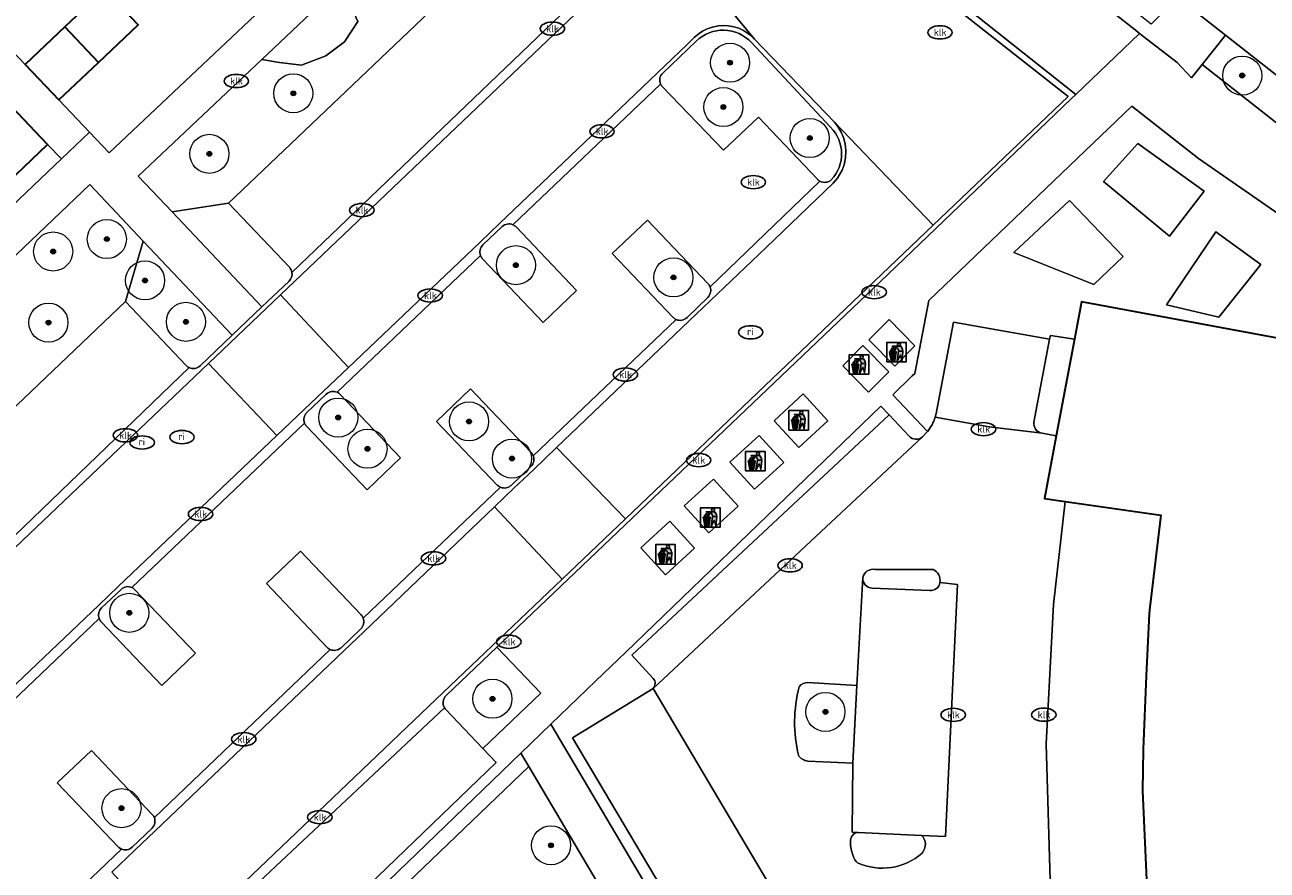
# Model space of a CAD drawing. Header units: metres. Extents: x 103671 to 105190, y 427150 to 429171.
# Tile 14 of 256: x 103714 to 103777, y 427426 to 427469. Entities that reach past the tile are written whole.
import ezdxf
from ezdxf.enums import TextEntityAlignment as Align

# ---------------------------------------------------------------- set-up
doc = ezdxf.new("R2010")
doc.units = ezdxf.units.M
for name, color, linetype, lineweight in [('B-WE-GR-BEPLANTING_CULTUUR_BODEMBEDEKKER-GV', 253, 'Continuous', 18), ('B-WE-GR-BEPLANTING_CULTUUR_HEESTERS-GV', 253, 'Continuous', 18), ('B-WE-GR-BOOM-S', 253, 'Continuous', 25), ('B-WE-GR-HAAG-GV', 253, 'Continuous', 13), ('B-WE-IE-AFVAL APART PLAATS-S', 253, 'Continuous', 25), ('B-WE-IE-MEUBILAIR-S', 253, 'Continuous', 25), ('B-WE-OG-BEBOUWING-GV', 253, 'Continuous', 35), ('B-WE-OG-TERREIN_BEGROEID-GV', 253, 'Continuous', 18), ('B-WE-OG-TERREIN_ERF-GV', 253, 'Continuous', 18), ('B-WE-VH-GESLOTENVERHARDING_ASFALT-GV', 253, 'Continuous', 18), ('B-WE-VH-GESLOTENVERHARDING_BETON-GV', 253, 'Continuous', 18), ('B-WE-VH-ONVERHARD_ZAND-GV', 253, 'Continuous', 18), ('B-WE-VH-OPENVERHARDING-GV', 253, 'Continuous', 18), ('B-WE-VH-OPENVERHARDING_BETONSTRAATSTEEN-GV', 253, 'Continuous', 18), ('B-WE-VH-OPENVERHARDING_STRAATBAKSTEEN-GV', 253, 'Continuous', 18), ('B-WE-VH-OPENVERHARDING_TEGEL-GV', 253, 'Continuous', 18)]:
    doc.layers.add(name, color=color, linetype=linetype, lineweight=lineweight)
doc.styles.add('NLCS-ISO', font='NLCS-ISO.ttf')

# ---------------------------------------------------------------- blocks, each defined once
blk = doc.blocks.new('SIE-AFVAL APART PLAATS-SO')
h = blk.add_hatch(color=256)
h.dxf.hatch_style = 1
h.paths.add_polyline_path([(-0.09, 0.07), (-1.76, 0.07, 0.819081), (-1.79, -0.09), (-1.4, -2.19, 0.36153), (-1.37, -2.21), (-0.47, -2.21, 0.36153), (-0.44, -2.19), (-0.05, -0.09, 0.819081)])
h.paths.add_polyline_path([(-0.16, -0.1), (-0.2, -0.33), (-0.49, -0.33), (-0.47, -0.1)], flags=16)
h.paths.add_polyline_path([(-0.55, -0.1), (-0.58, -0.33), (-0.87, -0.33), (-0.87, -0.1)], flags=16)
h.paths.add_polyline_path([(-0.22, -0.42), (-0.27, -0.73), (-0.53, -0.73), (-0.5, -0.42)], flags=16)
h.paths.add_polyline_path([(-0.58, -0.42), (-0.61, -0.73), (-0.87, -0.73), (-0.87, -0.42)], flags=16)
h.paths.add_polyline_path([(-0.95, -0.1), (-0.95, -0.33), (-1.27, -0.33), (-1.29, -0.1)], flags=16)
h.paths.add_polyline_path([(-0.95, -0.42), (-0.95, -0.73), (-1.23, -0.73), (-1.26, -0.42)], flags=16)
h.paths.add_polyline_path([(-0.29, -0.83), (-0.34, -1.09), (-0.56, -1.09), (-0.54, -0.83)], flags=16)
h.paths.add_polyline_path([(-0.62, -0.83), (-0.65, -1.09), (-0.87, -1.09), (-0.87, -0.83)], flags=16)
h.paths.add_polyline_path([(-0.95, -0.83), (-0.95, -1.09), (-1.2, -1.09), (-1.22, -0.83)], flags=16)
h.paths.add_polyline_path([(-1.35, -0.33), (-1.64, -0.33), (-1.69, -0.1), (-1.37, -0.1)], flags=16)
h.paths.add_polyline_path([(-1.34, -0.42), (-1.31, -0.73), (-1.57, -0.73), (-1.63, -0.42)], flags=16)
h.paths.add_polyline_path([(-0.36, -1.18), (-0.41, -1.44), (-0.6, -1.44), (-0.57, -1.18)], flags=16)
h.paths.add_polyline_path([(-0.65, -1.18), (-0.68, -1.44), (-0.87, -1.44), (-0.87, -1.18)], flags=16)
h.paths.add_polyline_path([(-1.3, -0.83), (-1.28, -1.09), (-1.5, -1.09), (-1.55, -0.83)], flags=16)
h.paths.add_polyline_path([(-0.95, -1.18), (-0.95, -1.44), (-1.17, -1.44), (-1.19, -1.18)], flags=16)
h.paths.add_polyline_path([(-0.42, -1.53), (-0.47, -1.79), (-0.63, -1.79), (-0.6, -1.53)], flags=16)
h.paths.add_polyline_path([(-1.27, -1.18), (-1.25, -1.44), (-1.44, -1.44), (-1.49, -1.18)], flags=16)
h.paths.add_polyline_path([(-0.69, -1.53), (-0.71, -1.79), (-0.87, -1.79), (-0.87, -1.53)], flags=16)
h.paths.add_polyline_path([(-0.95, -1.53), (-0.95, -1.79), (-1.13, -1.79), (-1.16, -1.53)], flags=16)
h.paths.add_polyline_path([(-1.24, -1.53), (-1.22, -1.79), (-1.37, -1.79), (-1.42, -1.53)], flags=16)
h.paths.add_polyline_path([(-0.49, -1.89), (-0.53, -2.13), (-0.66, -2.13), (-0.64, -1.89)], flags=16)
h.paths.add_polyline_path([(-0.72, -1.89), (-0.74, -2.13), (-0.87, -2.13), (-0.87, -1.89)], flags=16)
h.paths.add_polyline_path([(-0.95, -1.89), (-0.95, -2.13), (-1.1, -2.13), (-1.12, -1.89)], flags=16)
h.paths.add_polyline_path([(-1.21, -1.89), (-1.18, -2.13), (-1.31, -2.13), (-1.35, -1.89)], flags=16)
h.paths.add_polyline_path([(-0.19, 0.78, -0.01173), (-0.3, 0.78, -0.148797), (-0.42, 1.03, -0.136076), (-0.69, 0.87), (-0.78, 0.85, -0.038293), (-1.14, 0.96), (-1.19, 0.81, -0.243822), (-1.56, 0.45, 0.344326), (-1, 0.22, -0.139345), (-0.6, 0.22, 0.618436), (-0.56, 0.27, -0.441494), (-0.47, 0.44, 0.309048)])
h.paths.add_polyline_path([(-0.49, 0.51, 0.351556), (-0.64, 0.31, 0.121061), (-1.02, 0.29, -0.288745), (-1.45, 0.42, 0.203599), (-1.12, 0.79), (-1.09, 0.87, 0.083075), (-0.28, 0.71, -0.242261)], flags=16)
h.paths.add_polyline_path([(-0.4, 0.79, -0.023345), (-0.63, 0.82, 0.07081), (-0.46, 0.9, 0.059965)], flags=16)
h.paths.add_polyline_path([(1.12, 1.48), (-1.07, 1.48, 0.860559), (-1.08, 1.42), (0.29, 1, -0.146703), (0.53, 0.28, 0.421968), (0.56, 0.25), (1.6, 0.31, 0.450293), (1.63, 0.34, 0.122241)])
h.paths.add_polyline_path([(0.26, 1.93, 1), (1.07, 1.93, 1)])
h.paths.add_polyline_path([(1.65, 0.15, 0.429303), (1.62, 0.18), (0.55, 0.23, 0.38429), (0.51, 0.2), (0.16, -2.16, 0.83726), (0.22, -2.18), (0.99, -0.78, -0.688204), (1.05, -0.78), (1.36, -2.14, 0.84934), (1.42, -2.14)])
for p, q in [((-0.09, 0.07), (-1.76, 0.07)), ((-1.4, -2.19), (-1.79, -0.09)), ((-1.37, -0.1), (-1.69, -0.1)), ((-1.64, -0.33), (-1.69, -0.1)), ((-1.64, -0.33), (-1.35, -0.33)), ((-1.63, -0.42), (-1.34, -0.42)), ((-1.57, -0.73), (-1.63, -0.42)), ((-1.57, -0.73), (-1.31, -0.73)), ((-1.55, -0.83), (-1.3, -0.83)), ((-1.5, -1.09), (-1.55, -0.83)), ((-1.5, -1.09), (-1.28, -1.09)), ((-1.49, -1.18), (-1.27, -1.18)), ((-1.44, -1.44), (-1.49, -1.18)), ((-1.44, -1.44), (-1.25, -1.44)), ((-1.42, -1.53), (-1.24, -1.53)), ((-1.37, -1.79), (-1.42, -1.53)), ((-1.37, -1.79), (-1.22, -1.79)), ((-1.37, -2.21), (-0.47, -2.21)), ((-1.31, -2.13), (-1.35, -1.89)), ((-1.35, -1.89), (-1.21, -1.89)), ((-1.31, -2.13), (-1.18, -2.13)), ((-0.95, -0.1), (-1.29, -0.1)), ((-1.27, -0.33), (-0.95, -0.33)), ((-1.26, -0.42), (-0.95, -0.42)), ((-1.23, -0.73), (-0.95, -0.73)), ((-1.22, -0.83), (-0.95, -0.83)), ((-1.2, -1.09), (-0.95, -1.09)), ((-1.19, -1.18), (-0.95, -1.18)), ((-1.17, -1.44), (-0.95, -1.44)), ((-1.16, -1.53), (-0.95, -1.53)), ((-1.13, -1.79), (-0.95, -1.79)), ((-1.12, -1.89), (-0.95, -1.89)), ((-1.1, -2.13), (-0.95, -2.13)), ((-0.95, -0.1), (-0.95, -0.33)), ((-0.95, -0.42), (-0.95, -0.73)), ((-0.95, -0.83), (-0.95, -1.09)), ((-0.95, -1.18), (-0.95, -1.44)), ((-0.95, -1.53), (-0.95, -1.79)), ((-0.95, -1.89), (-0.95, -2.13)), ((-0.87, -0.1), (-0.87, -0.33)), ((-0.55, -0.1), (-0.87, -0.1)), ((-0.87, -0.33), (-0.58, -0.33)), ((-0.87, -0.42), (-0.87, -0.73)), ((-0.87, -0.42), (-0.58, -0.42)), ((-0.87, -0.73), (-0.61, -0.73)), ((-0.87, -0.83), (-0.62, -0.83)), ((-0.87, -0.83), (-0.87, -1.09)), ((-0.87, -1.09), (-0.65, -1.09)), ((-0.87, -1.18), (-0.65, -1.18)), ((-0.87, -1.18), (-0.87, -1.44)), ((-0.87, -1.44), (-0.68, -1.44)), ((-0.87, -1.53), (-0.69, -1.53)), ((-0.87, -1.53), (-0.87, -1.79)), ((-0.87, -1.79), (-0.71, -1.79)), ((-0.87, -1.89), (-0.87, -2.13)), ((-0.87, -1.89), (-0.72, -1.89)), ((-0.87, -2.13), (-0.74, -2.13)), ((-0.66, -2.13), (-0.53, -2.13)), ((-0.64, -1.89), (-0.49, -1.89)), ((-0.63, -1.79), (-0.47, -1.79)), ((-0.6, -1.44), (-0.41, -1.44)), ((-0.6, -1.53), (-0.42, -1.53)), ((-0.57, -1.18), (-0.36, -1.18)), ((-0.56, -1.09), (-0.34, -1.09)), ((-0.54, -0.83), (-0.29, -0.83)), ((-0.53, -0.73), (-0.27, -0.73)), ((-0.53, -2.13), (-0.49, -1.89)), ((-0.5, -0.42), (-0.22, -0.42)), ((-0.49, -0.33), (-0.2, -0.33)), ((-0.16, -0.1), (-0.47, -0.1)), ((-0.47, -1.79), (-0.42, -1.53)), ((-0.44, -2.19), (-0.05, -0.09)), ((-0.41, -1.44), (-0.36, -1.18)), ((-0.34, -1.09), (-0.29, -0.83)), ((-0.27, -0.73), (-0.22, -0.42)), ((-0.2, -0.33), (-0.16, -0.1))]:
    blk.add_line(p, q)
blk.add_lwpolyline([(-2.5, -2.51), (2.5, -2.51), (2.5, 2.49), (-2.5, 2.49)], close=True)
for points in [[(-0.78, 0.85, -0.038293), (-1.14, 0.96), (-1.19, 0.81, -0.243822), (-1.56, 0.45, 0.344326), (-1, 0.22, -0.139345), (-0.6, 0.22, 0.618436), (-0.56, 0.27, -0.441494), (-0.47, 0.44, 0.309048), (-0.19, 0.78, -0.01173), (-0.3, 0.78, -0.01173)], [(-0.78, 0.85), (-0.69, 0.87, 0.136076), (-0.42, 1.03, 0.156405), (-0.29, 0.77)], [(-0.78, 0.85), (-0.69, 0.87, 0.136076), (-0.42, 1.03, 0.148797), (-0.3, 0.78, 0.148797)], [(-0.63, 0.82, 0.07081), (-0.46, 0.9, 0.059965), (-0.4, 0.79, 0.059965)], [(-0.4, 0.79, -0.023345), (-0.63, 0.82)]]:
    blk.add_lwpolyline(points, format="xyb")
for points in [[(-1.09, 0.87), (-1.12, 0.79, -0.203599), (-1.45, 0.42, 0.288745), (-1.02, 0.29, -0.121061), (-0.64, 0.31, -0.351556), (-0.49, 0.51, 0.242261), (-0.28, 0.71, -0.083075)], [(-1.07, 1.48), (1.12, 1.48, -0.122241), (1.63, 0.34, -0.450293), (1.6, 0.31), (0.56, 0.25, -0.421968), (0.53, 0.28, 0.146703), (0.29, 1), (-1.08, 1.42, -0.860559)], [(0.55, 0.23), (1.62, 0.18, -0.429303), (1.65, 0.15), (1.42, -2.14, -0.84934), (1.36, -2.14), (1.05, -0.78, 0.688204), (0.99, -0.78), (0.22, -2.18, -0.83726), (0.16, -2.16), (0.51, 0.2, -0.38429)]]:
    blk.add_lwpolyline(points, format="xyb", close=True)
for points in [[(-1.35, -0.33), (-1.37, -0.1)], [(-1.31, -0.73), (-1.34, -0.42)], [(-1.28, -1.09), (-1.3, -0.83)], [(-1.27, -0.33), (-1.29, -0.1)], [(-1.25, -1.44), (-1.27, -1.18)], [(-1.23, -0.73), (-1.26, -0.42)], [(-1.22, -1.79), (-1.24, -1.53)], [(-1.2, -1.09), (-1.22, -0.83)], [(-1.18, -2.13), (-1.21, -1.89)], [(-1.17, -1.44), (-1.19, -1.18)], [(-1.18, -2.22), (-1.18, -2.21)], [(-1.13, -1.79), (-1.16, -1.53)], [(-1.1, -2.13), (-1.12, -1.89)], [(-0.74, -2.13), (-0.72, -1.89)], [(-0.71, -1.79), (-0.69, -1.53)], [(-0.68, -1.44), (-0.65, -1.18)], [(-0.66, -2.13), (-0.64, -1.89)], [(-0.65, -1.09), (-0.62, -0.83)], [(-0.63, -1.79), (-0.6, -1.53)], [(-0.61, -0.73), (-0.58, -0.42)], [(-0.6, -1.44), (-0.57, -1.18)], [(-0.58, -0.33), (-0.55, -0.1)], [(-0.56, -1.09), (-0.54, -0.83)], [(-0.53, -0.73), (-0.5, -0.42)], [(-0.49, -0.33), (-0.47, -0.1)]]:
    blk.add_lwpolyline(points)
blk.add_circle((0.66, 1.93), 0.401)
for centre, radius, start, end in [((-1.76, -0.01), 0.0869, 90, 247.281), ((-0.09, -0.01), 0.0869, 292.719, 90), ((-1.37, -2.18), 0.0318, 190.4943, 270), ((-0.47, -2.18), 0.0318, 270, 349.5057)]:
    blk.add_arc(centre, radius, start, end)
blk = doc.blocks.new('SIE-MEUBILAIR_PUT_RIOOLPUT-SO')
blk.add_ellipse((0, 0), major_axis=(1.25, 0), ratio=0.54)
at = {"style": 'NLCS-ISO'}
blk.add_text('ri', height=0.75, dxfattribs=at).set_placement((-0.04, 0.07), align=Align.MIDDLE_CENTER)
blk = doc.blocks.new('SIE-MEUBILAIR_PUT_KOLK-SO')
blk.add_ellipse((0, 0), major_axis=(1.25, 0), ratio=0.54)
at = {"style": 'NLCS-ISO'}
blk.add_text('klk', height=0.75, dxfattribs=at).set_placement((0.03, 0), align=Align.MIDDLE_CENTER)
blk = doc.blocks.new('SGR-BOOM_GBKN-SO')
at = {"linetype": 'ByBlock', "lineweight": 18}
h = blk.add_hatch(color=0, dxfattribs=at)
h.dxf.hatch_style = 1
edge = h.paths.add_edge_path()
edge.add_arc((0, 0), 0.25, 0, 360)
at = {"color": 0, "linetype": 'ByBlock', "lineweight": 18}
for radius in [2, 0.25]:
    blk.add_circle((0, 0), radius, dxfattribs=at)
at = {"color": 0, "linetype": 'ByBlock', "lineweight": 18, "style": 'NLCS-ISO'}
blk.add_attdef('SOORT', (2.5, 0), '', height=1.5, dxfattribs=at)

msp = doc.modelspace()

# ---------------------------------------------------------------- linework, layer by layer
at = {"layer": 'B-WE-GR-BEPLANTING_CULTUUR_BODEMBEDEKKER-GV'}
for points in [[(103753.661, 427435.127, 0.260975), (103753.211, 427434.916)], [(103753.211, 427434.916, 0.123004), (103753.173, 427431.408)], [(103753.173, 427431.408, 0.222162), (103753.648, 427431.112)], [(103756.236, 427427.462, 0.421169), (103755.834, 427426.983)], [(103755.834, 427426.983, 0.089464), (103755.977, 427426.256)], [(103759.671, 427426.873, 0.204553), (103759.475, 427427.303)], [(103759.517, 427426.401, 0.165599), (103759.671, 427426.873)], [(103755.977, 427426.256, 0.118558), (103756.197, 427425.897)], [(103756.197, 427425.897, 0.292791), (103759.517, 427426.401)]]:
    msp.add_lwpolyline(points, format="xyb", dxfattribs=at)
at = {"layer": 'B-WE-GR-BEPLANTING_CULTUUR_BODEMBEDEKKER-GV', "flags": 128}
for points in [[(103756.166, 427434.988), (103753.661, 427435.127)], [(103753.648, 427431.112), (103755.96, 427431.013), (103756.166, 427434.988)], [(103759.475, 427427.303), (103756.236, 427427.462)]]:
    msp.add_lwpolyline(points, dxfattribs=at)
at = {"layer": 'B-WE-GR-BEPLANTING_CULTUUR_HEESTERS-GV', "flags": 128}
for points in [[(103729.757, 427470.884), (103725.682, 427467.037), (103726.592, 427466.872), (103727.726, 427466.749), (103728.971, 427467.215), (103729.918, 427467.934), (103730.604, 427468.973)], [(103775.046, 427468.285), (103773.85, 427466.783), (103786.802, 427456.608), (103787.344, 427458.633)]]:
    msp.add_lwpolyline(points, close=True, dxfattribs=at)
for points in [[(103727.098, 427456.396), (103723.98, 427459.67), (103721.095, 427459.226), (103725.695, 427454.369), (103727.081, 427455.689)], [(103722.523, 427451.347), (103724.176, 427452.923), (103719.618, 427457.736), (103718.697, 427454.64), (103721.816, 427451.365)], [(103745.739, 427435.334), (103744.637, 427436.527), (103757.813, 427448.837), (103757.395, 427449.282), (103744.331, 427436.695), (103742.794, 427435.213), (103740.496, 427432.999), (103744.745, 427425.814), (103749.696, 427417.454), (103754.879, 427408.548), (103756.455, 427405.968), (103763.104, 427394.773), (103766.238, 427376.635), (103771.8, 427367.232), (103771.883, 427367.091), (103773.344, 427367.976), (103773.035, 427368.493), (103772.137, 427367.988), (103767.067, 427376.595), (103769.617, 427378.027)], [(103766.491, 427392.147), (103764.534, 427391.82), (103764.1, 427394.344), (103759.598, 427401.937), (103755.775, 427408.372), (103748.083, 427421.378), (103741.592, 427432.302), (103745.725, 427434.832)]]:
    msp.add_lwpolyline(points, dxfattribs=at)
at = {"layer": 'B-WE-GR-BEPLANTING_CULTUUR_HEESTERS-GV'}
for points in [[(103727.081, 427455.689, 0.242604), (103727.231, 427456.123)], [(103727.231, 427456.123, 0.157583), (103727.098, 427456.396)], [(103721.816, 427451.365, 0.101397), (103721.965, 427451.258)], [(103721.965, 427451.258, 0.310141), (103722.523, 427451.347)], [(103745.725, 427434.832, 0.402411), (103745.739, 427435.334)]]:
    msp.add_lwpolyline(points, format="xyb", dxfattribs=at)
at = {"layer": 'B-WE-GR-HAAG-GV'}
for points in [[(103750.765, 427467.9, 0.42206), (103747.936, 427467.968)], [(103746.226, 427466.336, 0.33621), (103746.115, 427465.766)], [(103746.115, 427465.766, 0.086601), (103746.206, 427465.638)], [(103754.855, 427460.872, 0.403719), (103754.821, 427463.562)], [(103754.14, 427460.905, 0.07961), (103754.266, 427460.805)], [(103754.266, 427460.805, 0.321752), (103754.855, 427460.872)], [(103738.551, 427458.57, 0.30533), (103738.001, 427458.476)], [(103738.708, 427458.459, 0.096727), (103738.551, 427458.57)], [(103737.011, 427457.534, 0.304711), (103736.889, 427456.989)], [(103736.889, 427456.989, 0.098003), (103736.993, 427456.827)], [(103748.645, 427455.397, 0.100714), (103748.534, 427455.571)], [(103748.54, 427454.857, 0.284869), (103748.645, 427455.397)], [(103746.751, 427453.829, 0.089542), (103746.902, 427453.721)], [(103746.902, 427453.721, 0.312036), (103747.468, 427453.818)], [(103729.54, 427449.996, 0.30533), (103728.99, 427449.902)], [(103729.697, 427449.885, 0.096727), (103729.54, 427449.996)], [(103727.997, 427448.957, 0.304711), (103727.875, 427448.412)], [(103727.875, 427448.412, 0.098003), (103727.979, 427448.25)], [(103739.469, 427446.197, 0.306156), (103739.589, 427446.742)], [(103739.589, 427446.742, 0.098003), (103739.485, 427446.904)], [(103737.748, 427445.246, 0.099293), (103737.906, 427445.135)], [(103737.906, 427445.135, 0.306027), (103738.455, 427445.229)], [(103719.031, 427439.997, 0.304907), (103718.482, 427439.904)], [(103719.188, 427439.886, 0.096727), (103719.031, 427439.997)], [(103717.478, 427438.949, 0.304711), (103717.356, 427438.404)], [(103717.356, 427438.404, 0.098003), (103717.46, 427438.242)], [(103730.759, 427437.885, 0.303827), (103730.88, 427438.43)], [(103730.88, 427438.43, 0.098003), (103730.776, 427438.592)], [(103729.036, 427436.932, 0.096727), (103729.193, 427436.821)], [(103729.193, 427436.821, 0.303007), (103729.743, 427436.916)], [(103735.123, 427434.462, 0.358651), (103735.046, 427433.832)], [(103735.046, 427433.832, 0.051212), (103735.106, 427433.755)], [(103720.063, 427427.677, 0.302984), (103720.183, 427428.221)], [(103720.183, 427428.221, 0.100362), (103720.079, 427428.384)], [(103718.335, 427426.719, 0.096727), (103718.492, 427426.608)], [(103718.492, 427426.608, 0.303007), (103719.042, 427426.703)]]:
    msp.add_lwpolyline(points, format="xyb", dxfattribs=at)
at = {"layer": 'B-WE-GR-HAAG-GV', "flags": 128}
for points in [[(103747.936, 427467.968), (103746.226, 427466.336)], [(103754.821, 427463.562), (103750.765, 427467.9)], [(103746.206, 427465.638), (103749.335, 427462.385), (103751.128, 427464.071), (103754.14, 427460.905)], [(103748.534, 427455.571), (103745.439, 427458.802), (103743.635, 427457.096), (103746.751, 427453.829)], [(103736.993, 427456.827), (103740.089, 427453.573), (103741.804, 427455.205), (103738.708, 427458.459)], [(103738.001, 427458.476), (103737.011, 427457.534)], [(103747.468, 427453.818), (103748.54, 427454.857)], [(103727.979, 427448.25), (103731.077, 427444.994), (103732.795, 427446.629), (103729.697, 427449.885)], [(103728.99, 427449.902), (103727.997, 427448.957)], [(103739.485, 427446.904), (103736.376, 427450.162), (103734.637, 427448.505), (103737.748, 427445.246)], [(103738.455, 427445.229), (103739.469, 427446.197)], [(103730.776, 427438.592), (103727.661, 427441.856), (103725.921, 427440.197), (103729.036, 427436.932)], [(103717.46, 427438.242), (103720.561, 427434.983), (103722.289, 427436.628), (103719.188, 427439.886)], [(103718.482, 427439.904), (103717.478, 427438.949)], [(103729.743, 427436.916), (103730.759, 427437.885)], [(103735.106, 427433.755), (103737.011, 427431.752), (103739.975, 427434.581), (103737.721, 427436.94)], [(103737.721, 427436.94), (103735.123, 427434.462)], [(103720.079, 427428.384), (103716.958, 427431.655), (103715.213, 427429.991), (103718.335, 427426.719)], [(103719.042, 427426.703), (103720.063, 427427.677)]]:
    msp.add_lwpolyline(points, dxfattribs=at)
msp.add_lwpolyline([(103723.945, 427417.052), (103724.029, 427416.958), (103724.433, 427416.512), (103739.358, 427430.839), (103738.958, 427431.517)], close=True, dxfattribs=at)
at = {"layer": 'B-WE-OG-BEBOUWING-GV', "flags": 128}
for points in [[(103715.602, 427468.698), (103717.324, 427466.886), (103719.353, 427468.814), (103717.631, 427470.626)], [(103704.269, 427465.57), (103710.681, 427458.837), (103714.715, 427462.679), (103708.31, 427469.418)], [(103717.324, 427466.886), (103715.602, 427468.698), (103713.573, 427466.77), (103715.295, 427464.958)]]:
    msp.add_lwpolyline(points, close=True, dxfattribs=at)
msp.add_lwpolyline([(103785.536, 427451.315), (103767.673, 427454.622), (103767.311, 427452.705), (103766.38, 427447.769), (103765.775, 427444.562), (103766.831, 427444.408), (103771.732, 427443.694), (103771.173, 427438.998), (103771.139, 427438.668), (103770.989, 427435.474), (103770.828, 427431.725), (103770.802, 427429.582), (103770.99, 427425.034), (103771.736, 427417.326), (103772.779, 427411.014), (103773.095, 427409.646), (103774.188, 427405.052), (103774.888, 427402.577), (103776.505, 427397.45), (103776.245, 427397.368), (103776.336, 427397.084), (103773.823, 427396.183), (103774.615, 427393.778), (103781.783, 427374.71)], dxfattribs=at)
at = {"layer": 'B-WE-OG-TERREIN_BEGROEID-GV', "flags": 128}
for points in [[(103735.939, 427476.719), (103729.757, 427470.884), (103730.604, 427468.973), (103729.918, 427467.934), (103728.971, 427467.215), (103727.726, 427466.749), (103726.592, 427466.872), (103725.682, 427467.037), (103719.354, 427461.064), (103721.095, 427459.226), (103723.98, 427459.67), (103738.514, 427473.511), (103739.227, 427472.758), (103740.237, 427473.751), (103741.589, 427474.187), (103742.981, 427474.619), (103741.197, 427476.019), (103740.506, 427475.576), (103739.725, 427475.211), (103738.782, 427475.262), (103737.656, 427475.596), (103736.604, 427476.075)], [(103773.959, 427460.288), (103770.551, 427462.736), (103768.79, 427460.786), (103772.179, 427457.993)], [(103773.959, 427460.288), (103772.179, 427457.993), (103768.79, 427460.786), (103770.551, 427462.736)], [(103706.723, 427445.761), (103709.655, 427442.665), (103712.466, 427443.33), (103709.781, 427446.149), (103718.697, 427454.64), (103719.618, 427457.736), (103716.875, 427460.631), (103706.702, 427450.943), (103708.405, 427448.206)], [(103769.804, 427456.941), (103767.063, 427459.815), (103764.201, 427457.15), (103768.302, 427455.514)], [(103769.804, 427456.941), (103768.302, 427455.514), (103764.201, 427457.15), (103767.063, 427459.815)], [(103776.85, 427456.533), (103774.541, 427458.209), (103772.02, 427454.473), (103774.699, 427453.838)], [(103776.85, 427456.533), (103774.699, 427453.838), (103772.02, 427454.473), (103774.541, 427458.209)], [(103739.358, 427430.839), (103724.433, 427416.512), (103730.902, 427409.339), (103731.557, 427409.93), (103736.937, 427403.862), (103750.53, 427411.93), (103747.051, 427417.812), (103743.556, 427423.732)]]:
    msp.add_lwpolyline(points, close=True, dxfattribs=at)
for points in [[(103766.037, 427452.716), (103766.075, 427452.902), (103767.311, 427452.705), (103767.673, 427454.622), (103785.536, 427451.315), (103785.954, 427453.44), (103773.669, 427461.962), (103770.241, 427464.645), (103759.853, 427454.689), (103759.133, 427450.957), (103758.998, 427450.827), (103758.001, 427449.866), (103759.78, 427447.982)], [(103760.178, 427448.715), (103760.231, 427448.902), (103761.105, 427453.582), (103766.037, 427452.716)]]:
    msp.add_lwpolyline(points, dxfattribs=at)
at = {"layer": 'B-WE-OG-TERREIN_BEGROEID-GV'}
msp.add_lwpolyline([(103759.78, 427447.982, 0.092814), (103760.178, 427448.715)], format="xyb", dxfattribs=at)
at = {"layer": 'B-WE-OG-TERREIN_ERF-GV', "flags": 128}
for points in [[(103719.353, 427468.814), (103717.324, 427466.886), (103715.295, 427464.958), (103716.862, 427463.31), (103717.866, 427462.255), (103736.418, 427479.768)], [(103709.375, 427471.182), (103713.573, 427466.77), (103715.602, 427468.698), (103717.631, 427470.626)], [(103696.327, 427443.765), (103704.163, 427451.223), (103715.424, 427461.942), (103714.715, 427462.679), (103710.681, 427458.837), (103706.741, 427455.086), (103702.801, 427451.334), (103698.862, 427447.583), (103696.327, 427445.169)]]:
    msp.add_lwpolyline(points, dxfattribs=at)
at = {"layer": 'B-WE-VH-GESLOTENVERHARDING_ASFALT-GV', "flags": 128}
for points in [[(103707.371, 427521.388), (103719.633, 427511.769), (103720.708, 427510.925), (103734.634, 427500), (103743.777, 427492.827), (103745.894, 427491.165), (103749.069, 427488.674), (103772.606, 427470.2), (103775.046, 427468.285), (103787.344, 427458.633), (103788.442, 427462.404), (103745.556, 427496.012), (103740.472, 427500), (103696.327, 427534.603)], [(103766.669, 427391.197), (103769.294, 427391.659), (103771.631, 427378.616), (103776.446, 427370.409), (103776.631, 427370.513), (103782.218, 427373.877), (103781.909, 427374.679), (103781.883, 427374.748), (103781.783, 427374.71), (103774.615, 427393.778), (103773.823, 427396.183), (103771.932, 427395.601), (103769.682, 427402.673), (103768.017, 427409.628), (103766.736, 427417.317), (103766.073, 427424.438), (103765.864, 427431.998), (103766.233, 427439.127), (103766.831, 427444.408), (103765.775, 427444.562), (103766.38, 427447.769), (103765.647, 427447.901), (103762.947, 427448.217), (103760.178, 427448.715)], [(103759.78, 427447.982), (103759.525, 427447.708), (103745.725, 427434.832), (103748.808, 427429.638), (103755.674, 427418.06), (103763.764, 427404.394), (103762.781, 427403.801), (103762.889, 427403.617), (103765.712, 427398.807), (103765.871, 427398.464), (103766.035, 427397.893), (103767.057, 427391.761)], [(103757.108, 427440.922), (103760.075, 427440.922)], [(103756.166, 427434.988), (103756.464, 427440.502)], [(103760.417, 427440.253), (103761.311, 427440.151), (103760.698, 427427.243), (103759.475, 427427.303)], [(103753.661, 427435.127), (103756.166, 427434.988)], [(103756.236, 427427.462), (103755.928, 427427.469), (103755.96, 427431.013), (103753.648, 427431.112)]]:
    msp.add_lwpolyline(points, dxfattribs=at)
at = {"layer": 'B-WE-VH-GESLOTENVERHARDING_ASFALT-GV'}
for points in [[(103760.178, 427448.715, -0.092814), (103759.78, 427447.982)], [(103756.464, 427440.502, -0.409814), (103757.108, 427440.922)], [(103760.075, 427440.922, -0.341076), (103760.417, 427440.253)], [(103753.211, 427434.916, -0.260975), (103753.661, 427435.127)], [(103753.173, 427431.408, -0.123004), (103753.211, 427434.916)], [(103753.648, 427431.112, -0.222162), (103753.173, 427431.408)], [(103755.834, 427426.983, -0.421169), (103756.236, 427427.462)], [(103755.977, 427426.256, -0.089464), (103755.834, 427426.983)], [(103759.475, 427427.303, -0.204553), (103759.671, 427426.873)], [(103759.671, 427426.873, -0.165599), (103759.517, 427426.401)], [(103756.197, 427425.897, -0.118558), (103755.977, 427426.256)], [(103759.517, 427426.401, -0.292791), (103756.197, 427425.897)]]:
    msp.add_lwpolyline(points, format="xyb", dxfattribs=at)
at = {"layer": 'B-WE-VH-GESLOTENVERHARDING_BETON-GV', "flags": 128}
for points in [[(103756.785, 427452.672), (103758.112, 427451.33), (103759.141, 427452.369), (103757.814, 427453.712)], [(103755.44, 427451.347), (103756.766, 427450.005), (103757.795, 427451.044), (103756.469, 427452.386)], [(103753.186, 427447.159), (103754.681, 427448.527), (103753.42, 427449.906), (103751.925, 427448.538)], [(103750.922, 427445.034), (103752.417, 427446.401), (103751.156, 427447.78), (103749.661, 427446.412)], [(103748.587, 427442.796), (103750.082, 427444.163), (103748.821, 427445.542), (103747.326, 427444.174)], [(103746.359, 427440.652), (103747.854, 427442.019), (103746.593, 427443.398), (103745.098, 427442.03)]]:
    msp.add_lwpolyline(points, close=True, dxfattribs=at)
at = {"layer": 'B-WE-VH-ONVERHARD_ZAND-GV'}
for points in [[(103750.765, 427467.9, 0.42206), (103747.936, 427467.968)], [(103746.226, 427466.336, 0.33621), (103746.115, 427465.766)], [(103746.115, 427465.766, 0.086601), (103746.206, 427465.638)], [(103754.855, 427460.872, 0.403719), (103754.821, 427463.562)], [(103754.14, 427460.905, 0.07961), (103754.266, 427460.805)], [(103754.266, 427460.805, 0.321752), (103754.855, 427460.872)], [(103738.551, 427458.57, 0.30533), (103738.001, 427458.476)], [(103738.708, 427458.459, 0.096727), (103738.551, 427458.57)], [(103737.011, 427457.534, 0.304711), (103736.889, 427456.989)], [(103736.889, 427456.989, 0.098003), (103736.993, 427456.827)], [(103748.645, 427455.397, 0.100714), (103748.534, 427455.571)], [(103748.54, 427454.857, 0.284869), (103748.645, 427455.397)], [(103746.751, 427453.829, 0.089542), (103746.902, 427453.721)], [(103746.902, 427453.721, 0.312036), (103747.468, 427453.818)], [(103729.54, 427449.996, 0.30533), (103728.99, 427449.902)], [(103729.697, 427449.885, 0.096727), (103729.54, 427449.996)], [(103727.997, 427448.957, 0.304711), (103727.875, 427448.412)], [(103727.875, 427448.412, 0.098003), (103727.979, 427448.25)], [(103739.469, 427446.197, 0.306156), (103739.589, 427446.742)], [(103739.589, 427446.742, 0.098003), (103739.485, 427446.904)], [(103737.748, 427445.246, 0.099293), (103737.906, 427445.135)], [(103737.906, 427445.135, 0.306027), (103738.455, 427445.229)], [(103719.031, 427439.997, 0.304907), (103718.482, 427439.904)], [(103719.188, 427439.886, 0.096727), (103719.031, 427439.997)], [(103717.478, 427438.949, 0.304711), (103717.356, 427438.404)], [(103717.356, 427438.404, 0.098003), (103717.46, 427438.242)], [(103730.759, 427437.885, 0.303827), (103730.88, 427438.43)], [(103730.88, 427438.43, 0.098003), (103730.776, 427438.592)], [(103729.036, 427436.932, 0.096727), (103729.193, 427436.821)], [(103729.193, 427436.821, 0.303007), (103729.743, 427436.916)], [(103735.123, 427434.462, 0.358651), (103735.046, 427433.832)], [(103735.046, 427433.832, 0.051212), (103735.106, 427433.755)], [(103720.063, 427427.677, 0.302984), (103720.183, 427428.221)], [(103720.183, 427428.221, 0.100362), (103720.079, 427428.384)], [(103718.335, 427426.719, 0.096727), (103718.492, 427426.608)], [(103718.492, 427426.608, 0.303007), (103719.042, 427426.703)]]:
    msp.add_lwpolyline(points, format="xyb", dxfattribs=at)
at = {"layer": 'B-WE-VH-ONVERHARD_ZAND-GV', "flags": 128}
for points in [[(103747.936, 427467.968), (103746.226, 427466.336)], [(103754.821, 427463.562), (103750.765, 427467.9)], [(103746.206, 427465.638), (103749.335, 427462.385), (103751.128, 427464.071), (103754.14, 427460.905)], [(103748.534, 427455.571), (103745.439, 427458.802), (103743.635, 427457.096), (103746.751, 427453.829)], [(103736.993, 427456.827), (103740.089, 427453.573), (103741.804, 427455.205), (103738.708, 427458.459)], [(103738.001, 427458.476), (103737.011, 427457.534)], [(103747.468, 427453.818), (103748.54, 427454.857)], [(103727.979, 427448.25), (103731.077, 427444.994), (103732.795, 427446.629), (103729.697, 427449.885)], [(103728.99, 427449.902), (103727.997, 427448.957)], [(103739.485, 427446.904), (103736.376, 427450.162), (103734.637, 427448.505), (103737.748, 427445.246)], [(103738.455, 427445.229), (103739.469, 427446.197)], [(103730.776, 427438.592), (103727.661, 427441.856), (103725.921, 427440.197), (103729.036, 427436.932)], [(103717.46, 427438.242), (103720.561, 427434.983), (103722.289, 427436.628), (103719.188, 427439.886)], [(103718.482, 427439.904), (103717.478, 427438.949)], [(103729.743, 427436.916), (103730.759, 427437.885)], [(103739.975, 427434.581), (103737.721, 427436.94), (103735.123, 427434.462)], [(103735.106, 427433.755), (103737.011, 427431.752), (103739.975, 427434.581)], [(103720.079, 427428.384), (103716.958, 427431.655), (103715.213, 427429.991), (103718.335, 427426.719)], [(103719.042, 427426.703), (103720.063, 427427.677)]]:
    msp.add_lwpolyline(points, dxfattribs=at)
msp.add_lwpolyline([(103738.958, 427431.517), (103723.945, 427417.052), (103724.029, 427416.958), (103724.433, 427416.512), (103739.358, 427430.839)], close=True, dxfattribs=at)
at = {"layer": 'B-WE-VH-OPENVERHARDING-GV', "flags": 128}
for points in [[(103702.751, 427515.713), (103702.926, 427515.576), (103715.486, 427505.686), (103716.567, 427504.835), (103729.598, 427494.575), (103730.674, 427493.727), (103740.107, 427486.301), (103742.873, 427484.123), (103745.977, 427481.679), (103766.991, 427465.133), (103760.077, 427458.541), (103744.32, 427443.519), (103741.067, 427440.419), (103734.978, 427434.614), (103721.422, 427421.692), (103720.197, 427420.524), (103718.181, 427418.602), (103715.39, 427415.941), (103697.413, 427398.804), (103696.327, 427397.769)], [(103696.327, 427426.107), (103702.111, 427431.615), (103705.416, 427434.763), (103708.351, 427437.559), (103713.438, 427442.404), (103722.961, 427451.474), (103726.646, 427454.985), (103742.466, 427470.053), (103743.031, 427470.588), (103743.711, 427471.401), (103744.003, 427471.902), (103744.304, 427472.646), (103744.497, 427473.6), (103744.522, 427474.165), (103744.385, 427475.231), (103743.965, 427476.339), (103743.275, 427477.326), (103742.879, 427477.703), (103742.754, 427477.822), (103736.96, 427482.367), (103701.46, 427510.211), (103701.415, 427509.979), (103714.138, 427500), (103742.616, 427477.663)], [(103735.123, 427434.462), (103737.721, 427436.94), (103757.765, 427456.047), (103767.141, 427465.015), (103767.375, 427465.24), (103756.846, 427473.599)], [(103741.81, 427470.105), (103727.231, 427456.123)], [(103718.009, 427425.427), (103719.187, 427426.551), (103720.208, 427427.525), (103729.888, 427436.764), (103730.904, 427437.733), (103737.608, 427444.13), (103738.6, 427445.077), (103739.614, 427446.045), (103740.787, 427447.164), (103747.583, 427453.65), (103751.519, 427457.406), (103754.945, 427460.699), (103755.172, 427460.962), (103755.406, 427461.359), (103755.513, 427461.645), (103755.589, 427461.994), (103755.607, 427462.378), (103755.567, 427462.721), (103755.484, 427463.031), (103755.362, 427463.315), (103755.186, 427463.604), (103755.012, 427463.817), (103750.927, 427468.072), (103750.794, 427468.205), (103750.615, 427468.35), (103750.359, 427468.514), (103750.112, 427468.627), (103749.856, 427468.707), (103749.585, 427468.756), (103749.311, 427468.77), (103749.053, 427468.75), (103748.769, 427468.693), (103748.503, 427468.6), (103748.261, 427468.48), (103748.08, 427468.362), (103747.849, 427468.168), (103747.469, 427467.807), (103744.043, 427464.514), (103737.856, 427458.628), (103736.866, 427457.686), (103730.123, 427451.27), (103728.845, 427450.054), (103727.852, 427449.109), (103726.459, 427447.783), (103718.337, 427440.056), (103717.333, 427439.101), (103708.897, 427431.074)], [(103746.226, 427466.336), (103747.936, 427467.968)], [(103750.765, 427467.9), (103754.821, 427463.562)], [(103738.551, 427458.57), (103746.115, 427465.766)], [(103746.115, 427465.766), (103738.551, 427458.57)], [(103754.14, 427460.905), (103751.128, 427464.071), (103749.335, 427462.385), (103746.206, 427465.638)], [(103754.266, 427460.805), (103748.645, 427455.397)], [(103748.645, 427455.397), (103754.266, 427460.805)], [(103746.751, 427453.829), (103743.635, 427457.096), (103745.439, 427458.802), (103748.534, 427455.571)], [(103738.708, 427458.459), (103741.804, 427455.205), (103740.089, 427453.573), (103736.993, 427456.827)], [(103737.011, 427457.534), (103738.001, 427458.476)], [(103729.54, 427449.996), (103736.889, 427456.989)], [(103736.889, 427456.989), (103729.54, 427449.996)], [(103727.081, 427455.689), (103725.695, 427454.369), (103724.176, 427452.923), (103722.523, 427451.347)], [(103748.54, 427454.857), (103747.468, 427453.818)], [(103746.902, 427453.721), (103739.589, 427446.742)], [(103739.589, 427446.742), (103746.902, 427453.721)], [(103766.037, 427452.716), (103761.105, 427453.582), (103760.231, 427448.902), (103760.178, 427448.715), (103762.947, 427448.217), (103765.647, 427447.901)], [(103767.311, 427452.705), (103766.075, 427452.902), (103766.037, 427452.716), (103765.236, 427448.469)], [(103765.236, 427448.469), (103766.037, 427452.716)], [(103765.647, 427447.901), (103766.38, 427447.769), (103767.311, 427452.705)], [(103721.965, 427451.258), (103713.025, 427442.644)], [(103729.697, 427449.885), (103732.795, 427446.629), (103731.077, 427444.994), (103727.979, 427448.25)], [(103727.997, 427448.957), (103728.99, 427449.902)], [(103737.748, 427445.246), (103734.637, 427448.505), (103736.376, 427450.162), (103739.485, 427446.904)], [(103758.836, 427447.748), (103757.813, 427448.837), (103744.637, 427436.527), (103745.739, 427435.334)], [(103719.031, 427439.997), (103727.875, 427448.412)], [(103727.875, 427448.412), (103719.031, 427439.997)], [(103745.725, 427434.832), (103759.525, 427447.708)], [(103739.469, 427446.197), (103738.455, 427445.229)], [(103737.906, 427445.135), (103730.88, 427438.43)], [(103730.88, 427438.43), (103737.906, 427445.135)], [(103729.036, 427436.932), (103725.921, 427440.197), (103727.661, 427441.856), (103730.776, 427438.592)], [(103756.464, 427440.502), (103756.166, 427434.988), (103755.96, 427431.013), (103755.928, 427427.469), (103756.236, 427427.462), (103759.475, 427427.303), (103760.698, 427427.243), (103761.311, 427440.151), (103760.417, 427440.253)], [(103719.188, 427439.886), (103722.289, 427436.628), (103720.561, 427434.983), (103717.46, 427438.242)], [(103717.478, 427438.949), (103718.482, 427439.904)], [(103759.893, 427439.839), (103756.946, 427439.97)], [(103708.444, 427429.924), (103717.356, 427438.404)], [(103717.356, 427438.404), (103708.444, 427429.924)], [(103730.759, 427437.885), (103729.743, 427436.916)], [(103729.193, 427436.821), (103720.183, 427428.221)], [(103720.183, 427428.221), (103729.193, 427436.821)], [(103720.829, 427420.49), (103735.046, 427433.832)], [(103718.335, 427426.719), (103715.213, 427429.991), (103716.958, 427431.655), (103720.079, 427428.384)], [(103720.063, 427427.677), (103719.042, 427426.703)], [(103718.492, 427426.608), (103709.363, 427417.897)], [(103709.363, 427417.897), (103718.492, 427426.608)]]:
    msp.add_lwpolyline(points, dxfattribs=at)
at = {"layer": 'B-WE-VH-OPENVERHARDING-GV'}
for points in [[(103747.936, 427467.968, -0.42206), (103750.765, 427467.9)], [(103746.115, 427465.766, -0.33621), (103746.226, 427466.336)], [(103746.206, 427465.638, -0.086601), (103746.115, 427465.766)], [(103754.821, 427463.562, -0.403719), (103754.855, 427460.872)], [(103754.266, 427460.805, -0.07961), (103754.14, 427460.905)], [(103754.855, 427460.872, -0.321752), (103754.266, 427460.805)], [(103738.001, 427458.476, -0.30533), (103738.551, 427458.57)], [(103738.551, 427458.57, -0.096727), (103738.708, 427458.459)], [(103736.889, 427456.989, -0.304711), (103737.011, 427457.534)], [(103736.993, 427456.827, -0.098003), (103736.889, 427456.989)], [(103727.231, 427456.123, -0.242604), (103727.081, 427455.689)], [(103748.534, 427455.571, -0.100714), (103748.645, 427455.397)], [(103748.645, 427455.397, -0.284869), (103748.54, 427454.857)], [(103746.902, 427453.721, -0.089542), (103746.751, 427453.829)], [(103747.468, 427453.818, -0.312036), (103746.902, 427453.721)], [(103722.523, 427451.347, -0.310141), (103721.965, 427451.258)], [(103728.99, 427449.902, -0.30533), (103729.54, 427449.996)], [(103729.54, 427449.996, -0.096727), (103729.697, 427449.885)], [(103727.875, 427448.412, -0.304711), (103727.997, 427448.957)], [(103765.236, 427448.469, 0.427957), (103765.647, 427447.901)], [(103765.647, 427447.901, -0.427957), (103765.236, 427448.469)], [(103727.979, 427448.25, -0.098003), (103727.875, 427448.412)], [(103759.525, 427447.708, -0.400495), (103758.836, 427447.748)], [(103739.589, 427446.742, -0.306156), (103739.469, 427446.197)], [(103739.485, 427446.904, -0.098003), (103739.589, 427446.742)], [(103737.906, 427445.135, -0.099293), (103737.748, 427445.246)], [(103738.455, 427445.229, -0.306027), (103737.906, 427445.135)], [(103756.946, 427439.97, -0.414167), (103756.464, 427440.502)], [(103760.417, 427440.253, -0.409255), (103759.893, 427439.839)], [(103718.482, 427439.904, -0.304907), (103719.031, 427439.997)], [(103719.031, 427439.997, -0.096727), (103719.188, 427439.886)], [(103717.356, 427438.404, -0.304711), (103717.478, 427438.949)], [(103717.46, 427438.242, -0.098003), (103717.356, 427438.404)], [(103730.88, 427438.43, -0.303827), (103730.759, 427437.885)], [(103730.776, 427438.592, -0.098003), (103730.88, 427438.43)], [(103729.193, 427436.821, -0.096727), (103729.036, 427436.932)], [(103729.743, 427436.916, -0.303007), (103729.193, 427436.821)], [(103745.739, 427435.334, -0.402411), (103745.725, 427434.832)], [(103735.046, 427433.832, -0.358651), (103735.123, 427434.462)], [(103720.183, 427428.221, -0.302984), (103720.063, 427427.677)], [(103720.079, 427428.384, -0.100362), (103720.183, 427428.221)], [(103718.492, 427426.608, -0.096727), (103718.335, 427426.719)], [(103719.042, 427426.703, -0.303007), (103718.492, 427426.608)]]:
    msp.add_lwpolyline(points, format="xyb", dxfattribs=at)
at = {"layer": 'B-WE-VH-OPENVERHARDING-GV', "flags": 128}
for points in [[(103766.831, 427444.408), (103766.233, 427439.127), (103765.864, 427431.998), (103766.073, 427424.438), (103766.736, 427417.317), (103768.017, 427409.628), (103769.682, 427402.673), (103771.932, 427395.601), (103773.823, 427396.183), (103776.336, 427397.084), (103776.245, 427397.368), (103776.505, 427397.45), (103774.888, 427402.577), (103774.188, 427405.052), (103773.095, 427409.646), (103772.779, 427411.014), (103771.736, 427417.326), (103770.99, 427425.034), (103770.802, 427429.582), (103770.828, 427431.725), (103770.989, 427435.474), (103771.139, 427438.668), (103771.173, 427438.998), (103771.732, 427443.694)], [(103748.808, 427429.638), (103745.725, 427434.832), (103741.592, 427432.302), (103748.083, 427421.378), (103755.775, 427408.372), (103759.598, 427401.937), (103760.583, 427402.514), (103762.781, 427403.801), (103763.764, 427404.394), (103755.674, 427418.06)]]:
    msp.add_lwpolyline(points, close=True, dxfattribs=at)
at = {"layer": 'B-WE-VH-OPENVERHARDING_BETONSTRAATSTEEN-GV', "flags": 128}
for points in [[(103755.012, 427463.817), (103760.077, 427458.541), (103766.991, 427465.133), (103745.977, 427481.679), (103742.879, 427477.703), (103743.275, 427477.326), (103750.927, 427468.072)], [(103760.077, 427458.541), (103755.012, 427463.817), (103755.186, 427463.604), (103755.362, 427463.315), (103755.484, 427463.031), (103755.567, 427462.721), (103755.607, 427462.378), (103755.589, 427461.994), (103755.513, 427461.645), (103755.406, 427461.359), (103755.172, 427460.962), (103754.945, 427460.699), (103751.519, 427457.406), (103747.583, 427453.65), (103740.787, 427447.164), (103744.32, 427443.519)], [(103730.123, 427451.27), (103726.646, 427454.985), (103722.961, 427451.474), (103726.459, 427447.783), (103727.852, 427449.109), (103728.845, 427450.054)], [(103756.785, 427452.672), (103757.814, 427453.712), (103759.141, 427452.369), (103758.112, 427451.33)], [(103755.44, 427451.347), (103756.469, 427452.386), (103757.795, 427451.044), (103756.766, 427450.005)], [(103726.459, 427447.783), (103722.961, 427451.474), (103713.438, 427442.404), (103708.351, 427437.559), (103705.416, 427434.763), (103708.897, 427431.074), (103717.333, 427439.101), (103718.337, 427440.056)], [(103753.186, 427447.159), (103751.925, 427448.538), (103753.42, 427449.906), (103754.681, 427448.527)], [(103750.922, 427445.034), (103749.661, 427446.412), (103751.156, 427447.78), (103752.417, 427446.401)], [(103744.32, 427443.519), (103740.787, 427447.164), (103739.614, 427446.045), (103738.6, 427445.077), (103737.608, 427444.13), (103741.067, 427440.419)], [(103748.587, 427442.796), (103747.326, 427444.174), (103748.821, 427445.542), (103750.082, 427444.163)], [(103737.608, 427444.13), (103730.904, 427437.733), (103729.888, 427436.764), (103720.208, 427427.525), (103719.187, 427426.551), (103718.009, 427425.427), (103721.422, 427421.692), (103734.978, 427434.614), (103741.067, 427440.419)], [(103746.359, 427440.652), (103745.098, 427442.03), (103746.593, 427443.398), (103747.854, 427442.019)]]:
    msp.add_lwpolyline(points, close=True, dxfattribs=at)
for points in [[(103736.418, 427479.768), (103717.866, 427462.255), (103716.862, 427463.31), (103715.424, 427461.942), (103704.163, 427451.223), (103696.327, 427443.765)], [(103742.466, 427470.053), (103726.646, 427454.985), (103730.123, 427451.27), (103736.866, 427457.686), (103737.856, 427458.628), (103744.043, 427464.514), (103747.469, 427467.807), (103747.849, 427468.168), (103748.08, 427468.362), (103748.261, 427468.48), (103748.503, 427468.6), (103748.769, 427468.693), (103749.053, 427468.75), (103749.311, 427468.77), (103749.585, 427468.756), (103749.856, 427468.707), (103750.112, 427468.627), (103750.359, 427468.514), (103750.615, 427468.35), (103750.794, 427468.205), (103750.927, 427468.072), (103743.275, 427477.326)], [(103767.375, 427465.24), (103770.645, 427468.367), (103770.502, 427468.479), (103759.707, 427476.969), (103757.231, 427473.806)], [(103741.62, 427470.23), (103739.227, 427472.758), (103738.514, 427473.511), (103723.98, 427459.67), (103727.098, 427456.396)], [(103756.846, 427473.599), (103767.375, 427465.24)], [(103696.327, 427441.065), (103700.729, 427445.256), (103702.499, 427446.941), (103704.909, 427444.397), (103707.043, 427442.144), (103709.802, 427439.231), (103711.435, 427440.786), (103709.655, 427442.665), (103706.723, 427445.761), (103704.132, 427448.496), (103706.702, 427450.943), (103716.875, 427460.631), (103719.618, 427457.736), (103724.176, 427452.923), (103725.695, 427454.369), (103721.095, 427459.226), (103719.354, 427461.064), (103725.682, 427467.037), (103729.757, 427470.884)], [(103727.231, 427456.123), (103741.81, 427470.105)], [(103759.525, 427447.708), (103759.78, 427447.982), (103758.001, 427449.866), (103758.998, 427450.827), (103759.133, 427450.957), (103759.853, 427454.689), (103770.241, 427464.645), (103773.669, 427461.962), (103785.954, 427453.44), (103786.802, 427456.608), (103773.85, 427466.783), (103773.304, 427466.097), (103772.565, 427466.873), (103770.645, 427468.367), (103767.375, 427465.24), (103767.141, 427465.015), (103757.765, 427456.047), (103737.721, 427436.94), (103739.975, 427434.581), (103737.011, 427431.752), (103737.694, 427431.041), (103723.708, 427417.565), (103721.049, 427420.355)], [(103721.816, 427451.365), (103718.697, 427454.64), (103709.781, 427446.149), (103712.466, 427443.33), (103712.901, 427442.873)], [(103713.025, 427442.644), (103721.965, 427451.258)], [(103696.327, 427390.441), (103722.361, 427415.526), (103723.945, 427417.052), (103738.958, 427431.517), (103740.496, 427432.999), (103742.794, 427435.213), (103744.331, 427436.695), (103757.395, 427449.282), (103757.813, 427448.837), (103758.836, 427447.748)], [(103735.046, 427433.832), (103720.829, 427420.49)], [(103737.694, 427431.041), (103737.011, 427431.752), (103735.106, 427433.755)], [(103721.049, 427420.355), (103723.708, 427417.565), (103737.694, 427431.041)]]:
    msp.add_lwpolyline(points, dxfattribs=at)
at = {"layer": 'B-WE-VH-OPENVERHARDING_BETONSTRAATSTEEN-GV'}
for points in [[(103727.098, 427456.396, -0.157583), (103727.231, 427456.123)], [(103721.965, 427451.258, -0.101397), (103721.816, 427451.365)], [(103758.836, 427447.748, 0.400495), (103759.525, 427447.708)], [(103735.106, 427433.755, -0.051212), (103735.046, 427433.832)]]:
    msp.add_lwpolyline(points, format="xyb", dxfattribs=at)
at = {"layer": 'B-WE-VH-OPENVERHARDING_STRAATBAKSTEEN-GV', "flags": 128}
msp.add_lwpolyline([(103757.231, 427473.806), (103759.707, 427476.969), (103770.502, 427468.479), (103770.645, 427468.367), (103772.565, 427466.873), (103773.304, 427466.097), (103773.85, 427466.783), (103775.046, 427468.285), (103772.606, 427470.2), (103771.231, 427468.84), (103747.872, 427487.19), (103749.069, 427488.674), (103745.894, 427491.165)], dxfattribs=at)
at = {"layer": 'B-WE-VH-OPENVERHARDING_TEGEL-GV', "flags": 128}
for points in [[(103696.327, 427472.393), (103696.954, 427472.989), (103699.017, 427474.952), (103700.496, 427476.359), (103701.742, 427476.328), (103708.31, 427469.418), (103714.715, 427462.679), (103715.424, 427461.942), (103716.862, 427463.31), (103715.295, 427464.958), (103713.573, 427466.77), (103709.375, 427471.182), (103707.446, 427473.21), (103705.515, 427475.237), (103702.707, 427478.189), (103700.96, 427478.233), (103699.813, 427478.885), (103699.205, 427479.524), (103697.483, 427481.336), (103696.327, 427482.552)], [(103760.075, 427440.922), (103757.108, 427440.922)], [(103756.946, 427439.97), (103759.893, 427439.839)], [(103756.455, 427405.968), (103754.879, 427408.548), (103749.696, 427417.454), (103744.745, 427425.814), (103740.496, 427432.999), (103738.958, 427431.517), (103739.358, 427430.839), (103743.556, 427423.732), (103747.051, 427417.812), (103750.53, 427411.93), (103750.868, 427411.358), (103751.831, 427409.726), (103752.397, 427408.775), (103757.165, 427400.754), (103758.173, 427399.055)]]:
    msp.add_lwpolyline(points, dxfattribs=at)
at = {"layer": 'B-WE-VH-OPENVERHARDING_TEGEL-GV'}
for points in [[(103757.108, 427440.922, 0.409814), (103756.464, 427440.502)], [(103760.417, 427440.253, 0.341076), (103760.075, 427440.922)], [(103756.464, 427440.502, 0.414167), (103756.946, 427439.97)], [(103759.893, 427439.839, 0.409255), (103760.417, 427440.253)]]:
    msp.add_lwpolyline(points, format="xyb", dxfattribs=at)

# ---------------------------------------------------------------- block references
at = {"layer": 'B-WE-GR-BOOM-S', "xscale": 0.5, "yscale": 0.5, "zscale": 0.5}
for p in [(103749.668, 427466.867), (103775.902, 427466.208), (103727.3, 427465.3), (103749.328, 427464.598), (103753.753, 427463.009), (103723, 427462.2), (103717.749, 427457.837), (103715, 427457.2), (103738.7, 427456.5), (103746.769, 427455.875), (103719.705, 427455.718), (103714.759, 427453.561), (103721.8, 427453.6), (103729.6, 427448.7), (103736.3, 427448.5), (103731.1, 427447.1), (103738.5, 427446.6), (103718.9, 427438.7), (103737.5, 427434.3), (103754.554, 427433.629), (103718.5, 427428.7), (103740.5, 427426.8)]:
    msp.add_blockref('SGR-BOOM_GBKN-SO', p, dxfattribs=at)
at = {"layer": 'B-WE-IE-AFVAL APART PLAATS-S', "xscale": 0.2, "yscale": 0.2, "zscale": 0.2}
for p in [(103758.193, 427452.052), (103756.275, 427451.417), (103753.184, 427448.563), (103750.965, 427446.469), (103748.662, 427443.583), (103746.363, 427441.7)]:
    msp.add_blockref('SIE-AFVAL APART PLAATS-SO', p, dxfattribs=at)
at = {"layer": 'B-WE-IE-MEUBILAIR-S', "xscale": 0.5, "yscale": 0.5, "zscale": 0.5}
for name, p in [('SIE-MEUBILAIR_PUT_KOLK-SO', (103740.57, 427468.61)), ('SIE-MEUBILAIR_PUT_KOLK-SO', (103760.42, 427468.42)), ('SIE-MEUBILAIR_PUT_KOLK-SO', (103724.38, 427465.93)), ('SIE-MEUBILAIR_PUT_KOLK-SO', (103743.11, 427463.35)), ('SIE-MEUBILAIR_PUT_KOLK-SO', (103750.86, 427460.75)), ('SIE-MEUBILAIR_PUT_KOLK-SO', (103730.81, 427459.32)), ('SIE-MEUBILAIR_PUT_KOLK-SO', (103757.05, 427455.12)), ('SIE-MEUBILAIR_PUT_KOLK-SO', (103734.31, 427454.95)), ('SIE-MEUBILAIR_PUT_RIOOLPUT-SO', (103750.727, 427453.065)), ('SIE-MEUBILAIR_PUT_KOLK-SO', (103744.31, 427450.9)), ('SIE-MEUBILAIR_PUT_KOLK-SO', (103718.7, 427447.79)), ('SIE-MEUBILAIR_PUT_RIOOLPUT-SO', (103721.598, 427447.698)), ('SIE-MEUBILAIR_PUT_KOLK-SO', (103762.651, 427448.105)), ('SIE-MEUBILAIR_PUT_RIOOLPUT-SO', (103719.558, 427447.424)), ('SIE-MEUBILAIR_PUT_KOLK-SO', (103748.06, 427446.52)), ('SIE-MEUBILAIR_PUT_KOLK-SO', (103722.55, 427443.76)), ('SIE-MEUBILAIR_PUT_KOLK-SO', (103734.48, 427441.49)), ('SIE-MEUBILAIR_PUT_KOLK-SO', (103752.744, 427441.132)), ('SIE-MEUBILAIR_PUT_KOLK-SO', (103738.34, 427437.22)), ('SIE-MEUBILAIR_PUT_KOLK-SO', (103765.74, 427433.486)), ('SIE-MEUBILAIR_PUT_KOLK-SO', (103761.1, 427433.477)), ('SIE-MEUBILAIR_PUT_KOLK-SO', (103724.76, 427432.23)), ('SIE-MEUBILAIR_PUT_KOLK-SO', (103728.66, 427428.24))]:
    msp.add_blockref(name, p, dxfattribs=at)

doc.saveas('drawing.dxf')
